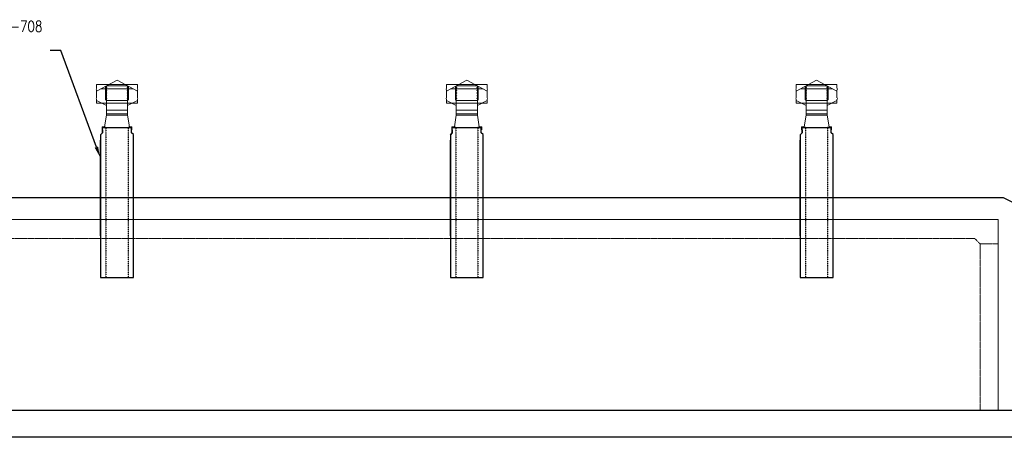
# Model space of a CAD drawing. Header units: inches. Extents: x -19977 to 26490, y -808 to 449.
# Tile 2 of 12: x -495 to 595, y -808 to -346. Entities that reach past the tile are written whole.
import ezdxf
from ezdxf import colors
from ezdxf.entities.mleader import LeaderData, LeaderLine
from ezdxf.math import Vec2, Vec3

# ---------------------------------------------------------------- set-up
doc = ezdxf.new("R2010")
doc.units = ezdxf.units.IN
doc.header["$MEASUREMENT"] = 0
doc.linetypes.add('Dash', pattern=[0.25, 0.125, -0.125])
doc.linetypes.add('Hidden 3_32_', pattern=[0.140625, 0.09375, -0.046875])
for name, color, linetype, lineweight in [('A-DETL', 3, 'Continuous', 9), ('A-FLOR', 5, 'Continuous', 18), ('A-WALL', 4, 'Continuous', 18), ('A-WALL-HDLN', 3, 'Dash', 18)]:
    doc.layers.add(name, color=color, linetype=linetype, lineweight=lineweight)
for name, color, linetype in [('G-ANNO-TTLB', 7, 'Continuous'), ('M-DETL-HVY', 4, 'Continuous'), ('S-ANNO-NOTE-C1', 2, 'Continuous')]:
    doc.layers.add(name, color=color, linetype=linetype)
doc.styles.add('Annotative', font='romans.shx', dxfattribs={"width": 0.8, "height": 0.125})

# ---------------------------------------------------------------- blocks, each defined once
blk = doc.blocks.new('Ventilator Stack')
at = {"layer": 'A-DETL'}
for p, q in [((-1501.2, -348.5), (-1500.8, -347.8)), ((-1500.8, -351), (-1478.2, -338.7)), ((-1455.7, -343.4), (-1500.8, -343.4)), ((-1500.8, -343.4), (-1500.8, -347.7)), ((-1496.1, -348.4), (-1460.3, -348.4)), ((-1490.9, -345.6), (-1490.9, -359.9)), ((-1490.4, -346.5), (-1489.4, -347.4)), ((-1489.4, -346.5), (-1490.4, -347.4)), ((-1489.9, -361), (-1489.9, -345)), ((-1489.9, -345), (-1466.5, -345)), ((-1478.2, -338.7), (-1455.7, -351)), ((-1466.1, -346.5), (-1467, -347.4)), ((-1467, -346.5), (-1466.1, -347.4)), ((-1466.5, -345), (-1466.5, -361)), ((-1465.5, -359.9), (-1465.5, -345.6)), ((-1455.7, -347.7), (-1455.7, -343.4)), ((-1455.2, -348.5), (-1455.6, -347.8)), ((-1501.2, -348.7), (-1500.8, -349.4)), ((-1501.2, -358.9), (-1500.8, -358.2)), ((-1501.2, -359.1), (-1500.8, -359.8)), ((-1500.8, -353.8), (-1500.8, -349.5)), ((-1500.8, -358.1), (-1500.8, -353.8)), ((-1489.4, -349.4), (-1490.4, -350.3)), ((-1490.4, -349.4), (-1489.4, -350.3)), ((-1489.4, -352.4), (-1490.4, -353.4)), ((-1490.4, -352.4), (-1489.4, -353.4)), ((-1489.4, -355.5), (-1490.4, -356.4)), ((-1490.4, -355.5), (-1489.4, -356.4)), ((-1489.4, -358.4), (-1490.4, -359.4)), ((-1490.4, -358.4), (-1489.4, -359.4)), ((-1467, -349.4), (-1466.1, -350.3)), ((-1466.1, -349.4), (-1467, -350.3)), ((-1467, -352.4), (-1466.1, -353.4)), ((-1466.1, -352.4), (-1467, -353.4)), ((-1467, -355.5), (-1466.1, -356.4)), ((-1466.1, -355.5), (-1467, -356.4)), ((-1467, -358.4), (-1466.1, -359.4)), ((-1466.1, -358.4), (-1467, -359.4)), ((-1455.7, -353.8), (-1455.7, -349.5)), ((-1455.7, -358.1), (-1455.7, -353.8)), ((-1455.2, -348.7), (-1455.6, -349.4)), ((-1455.2, -358.9), (-1455.6, -358.2)), ((-1455.2, -359.1), (-1455.6, -359.8)), ((-1500.8, -359.9), (-1500.8, -364.2)), ((-1500.8, -361), (-1489.9, -366.8)), ((-1500.8, -364.2), (-1462.8, -364.2)), ((-1490.9, -359.9), (-1489.9, -361)), ((-1466.5, -361), (-1489.9, -361)), ((-1489.9, -361), (-1489.9, -371.8)), ((-1466.5, -361), (-1465.5, -359.9)), ((-1455.7, -361), (-1466.5, -366.8)), ((-1466.5, -371.8), (-1466.5, -361)), ((-1462.8, -364.2), (-1455.7, -364.2)), ((-1455.7, -364.2), (-1455.7, -359.9)), ((-1489.9, -377.3), (-1492, -390.5)), ((-1466.5, -371.8), (-1489.9, -371.8)), ((-1489.9, -371.8), (-1489.9, -377.3)), ((-1489.9, -376), (-1466.5, -376)), ((-1466.5, -377.3), (-1489.9, -377.3)), ((-1466.5, -377.3), (-1466.5, -371.8)), ((-1464.4, -390.5), (-1466.5, -377.3)), ((-1492, -390.5), (-1494.8, -390.5)), ((-1494.8, -390.5), (-1494.8, -393.5)), ((-1464.4, -390.5), (-1461.7, -390.5)), ((-1462.2, -393.5), (-1462.2, -390.9)), ((-1461.7, -390.5), (-1461.7, -393.5))]:
    blk.add_line(p, q, dxfattribs=at)
for centre, start, end in [((-1501, -348.6), 150, 210), ((-1501, -347.7), 330, 0), ((-1455.4, -347.7), 180, 210), ((-1455.5, -348.6), 330, 30), ((-1501, -359), 150, 210), ((-1501, -349.5), 0, 30), ((-1501, -358.1), 330, 0), ((-1455.4, -349.5), 150, 180), ((-1455.4, -358.1), 180, 210), ((-1455.5, -359), 330, 30), ((-1501, -359.9), 0, 30), ((-1455.4, -359.9), 150, 180)]:
    blk.add_arc(centre, 0.25, start, end, dxfattribs=at)
at = {"layer": 'M-DETL-HVY'}
for p, q in [((-1494.3, -396.9), (-1494.3, -390.9)), ((-1494.3, -390.9), (-1462.2, -390.9)), ((-1490.4, -390.9), (-1491.8, -390.9)), ((-1464.8, -390.9), (-1466, -390.9)), ((-1462.2, -396.9), (-1462.2, -390.9)), ((-1494.3, -396.9), (-1496.4, -399)), ((-1496.4, -399), (-1494.3, -396.9)), ((-1496.4, -399), (-1496.4, -556.9)), ((-1494.3, -393.5), (-1494.3, -396.9)), ((-1462.2, -396.9), (-1462.2, -393.5)), ((-1460, -398.9), (-1462.2, -396.9)), ((-1460, -398.9), (-1462.2, -396.9)), ((-1460, -412.4), (-1460, -398.9)), ((-1460, -444.9), (-1460, -398.9)), ((-1496.4, -448.4), (-1496.4, -405)), ((-1460, -404.9), (-1459.9, -404.9)), ((-1460, -468.9), (-1460, -435.5)), ((-1460, -556.9), (-1460, -435.5)), ((-1496.4, -510.8), (-1496.4, -448.4)), ((-1496.4, -510.8), (-1496.4, -556.9)), ((-1496.4, -556.9), (-1460, -556.9))]:
    blk.add_line(p, q, dxfattribs=at)
at = {"layer": 'M-DETL-HVY', "linetype": 'Hidden 3_32_'}
for p, q in [((-1490.4, -390.9), (-1490.4, -556.9)), ((-1466, -390.9), (-1466, -556.9))]:
    blk.add_line(p, q, dxfattribs=at)

msp = doc.modelspace()

# ---------------------------------------------------------------- linework, layer by layer
at = {"layer": 'A-FLOR', "lineweight": -3}
for p, q in [((-1117, -778.2373), (1117, -778.2373)), ((1117, -808.2373), (-1117, -808.2373))]:
    msp.add_line(p, q, dxfattribs=at)
at = {"layer": 'A-WALL', "lineweight": -3}
msp.add_lwpolyline([(1063.6304, -778.2373), (593.6304, -543.2373), (-593.6304, -543.2373), (-1063.6304, -778.2373)], dxfattribs=at)
at = {"layer": 'A-WALL'}
msp.add_lwpolyline([(-588, -778.2373), (-588, -567.2373), (588, -567.2373), (588, -778.2373)], dxfattribs=at)
at = {"layer": 'A-WALL-HDLN'}
msp.add_line((568, -594.2549), (568, -778.2373), dxfattribs=at)
msp.add_lwpolyline([(-588, -594.2549), (-568, -594.2549), (-562, -588.2549), (562, -588.2549), (568, -594.2549), (588, -594.2549)], dxfattribs=at)

# ---------------------------------------------------------------- block references
at = {"layer": 'G-ANNO-TTLB'}
for p in [(1091.189, -74.3098), (1478.189, -74.3098), (1865.189, -74.3098)]:
    msp.add_blockref('Ventilator Stack', p, dxfattribs=at)

# ---------------------------------------------------------------- next in the draw order: leaders
at = {"layer": 'S-ANNO-NOTE-C1', "lineweight": -3}
ml = msp.add_multileader_mtext('Standard', dxfattribs=at)
ml.set_content('GRAVITY VENTILATOR (TYP) SEE A1/S-708', color=256, style='Annotative')
ml.set_leader_properties(color=1, linetype='ByLayer', lineweight=-1)
ml.build(insert=Vec2(0, 0))
ml.multileader.update_dxf_attribs({"text_right_attachment_type": 3, "dogleg_length": 0.125, "arrow_head_size": 12, "scale": 96})
ctx = ml.context
ctx.base_point, ctx.scale, ctx.char_height, ctx.arrow_head_size, ctx.landing_gap_size, ctx.plane_origin = Vec3(-668.0034, -355.4383), 96, 12, 12, 8.64, Vec3(-505.3906, -332.1389)
ctx.right_attachment, ctx.text_align_type = 3, 2
notes = []
notes.append((ctx, [(0, (1, 1, 0), (-449.0091, -380.0097), (-1, 0), 12, [(0, [(-405.7187, -498.3123)], 0, [])])]))
ctx.mtext.insert, ctx.mtext.width, ctx.mtext.alignment, ctx.mtext.flow_direction = Vec3(-469.6491, -347.4383), 203.201255, 3, 5
ctx.mtext.has_bg_fill, ctx.mtext.bg_color, ctx.mtext.bg_scale_factor, ctx.mtext.bg_transparency, ctx.mtext.use_window_bg_color = 1, -1073741824, 1.5, 0, 1
for ctx, leaders in notes:
    for number, flags, end, landing, length, lines in leaders:
        leader = LeaderData()
        leader.index, (leader.has_last_leader_line, leader.has_dogleg_vector, leader.attachment_direction) = number, flags
        leader.last_leader_point, leader.dogleg_vector, leader.dogleg_length = Vec3(end), Vec3(landing), length
        for number, points, colour, breaks in lines:
            line = LeaderLine()
            line.index, line.vertices, line.color, line.breaks = number, Vec3.list(points), colors.encode_raw_color(colour), breaks
            leader.lines.append(line)
        ctx.leaders.append(leader)

doc.saveas('drawing.dxf')
